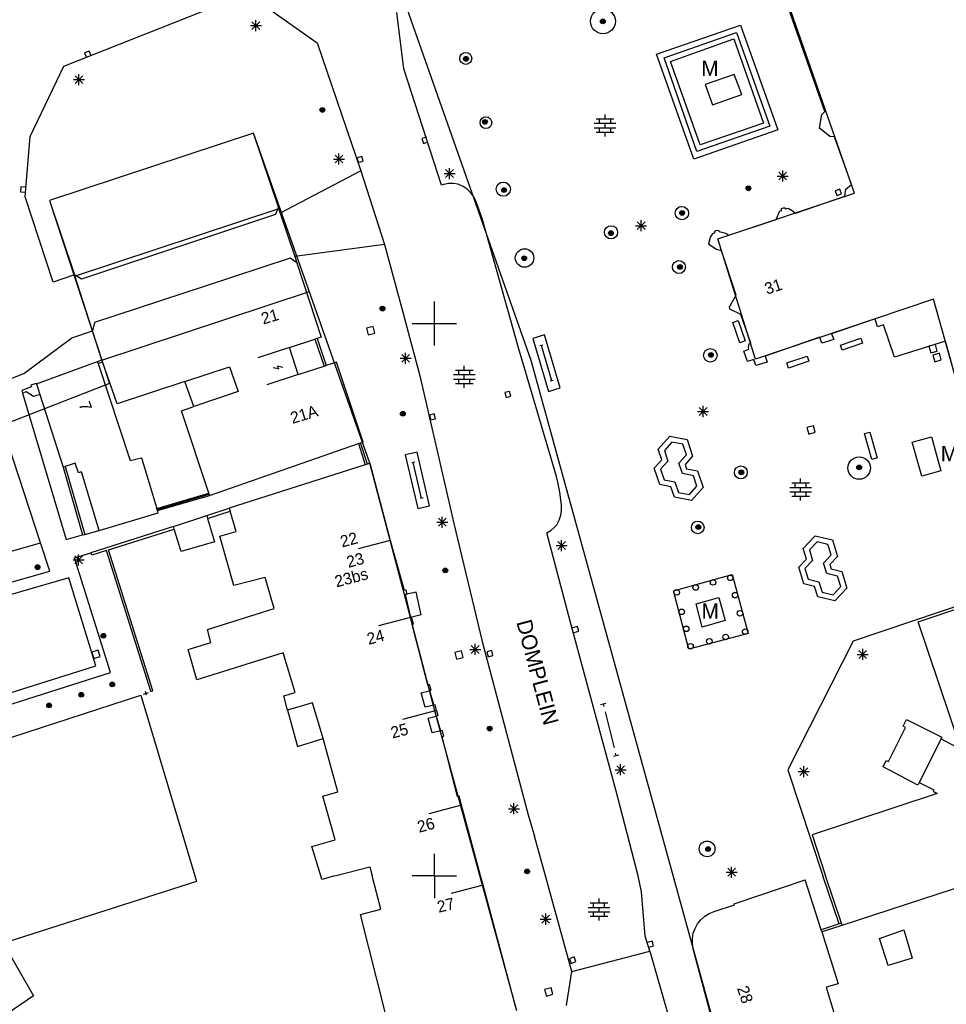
# Model space of a CAD drawing. Header units: millimetres. Extents: x 135944 to 142000, y 454200 to 456692.
# Tile 32 of 185: x 136762 to 136846, y 455788 to 455878. Entities that reach past the tile are written whole.
import ezdxf
from ezdxf.enums import TextEntityAlignment as Align

# ---------------------------------------------------------------- set-up
doc = ezdxf.new("R2010")
doc.units = ezdxf.units.MM
doc.layers.add('TotaalGBKN2013_Bistad', color=251, linetype='Continuous')
doc.layers.add('TotaalGBKN2013X$0$Contouren', color=251, linetype='Continuous')
doc.styles.add('TotaalGBKN2013X$0$GBKN binnenstad 2009$0$Standard', font='txt')

msp = doc.modelspace()

# ---------------------------------------------------------------- linework, layer by layer
at = {"layer": 'TotaalGBKN2013_Bistad'}
for p, q in [((136766.458, 455873.281), (136780.281, 455878.745)), ((136784.894, 455878.568), (136789.384, 455875.4)), ((136797.225, 455873.058), (136796.584, 455878.167)), ((136835.354, 455869.181), (136832.06, 455878.536)), ((136783.485, 455876.615), (136784.193, 455877.323)), ((136784.193, 455876.615), (136783.485, 455877.323)), ((136783.839, 455876.469), (136783.839, 455877.469)), ((136783.339, 455876.969), (136784.339, 455876.969)), ((136820.112, 455874.38), (136827.714, 455877)), ((136820.784, 455874.051), (136827.351, 455876.335)), ((136827.351, 455876.335), (136830.363, 455867.856)), ((136827.714, 455877), (136831.1, 455867.541)), ((136789.384, 455875.4), (136793.352, 455863.82)), ((136821.371, 455873.729), (136827.094, 455875.771)), ((136827.094, 455875.771), (136829.794, 455868.146)), ((136768.753, 455874.653), (136768.334, 455874.489)), ((136768.334, 455874.489), (136768.499, 455874.07)), ((136768.918, 455874.235), (136768.753, 455874.653)), ((136823.47, 455864.884), (136820.112, 455874.38)), ((136823.744, 455865.567), (136820.784, 455874.051)), ((136824.051, 455866.175), (136821.371, 455873.729)), ((136763.392, 455866.939), (136766.458, 455873.281)), ((136800.649, 455862.529), (136797.225, 455873.058)), ((136767.326, 455872.075), (136768.326, 455872.075)), ((136767.472, 455871.721), (136768.18, 455872.429)), ((136768.18, 455871.721), (136767.472, 455872.429)), ((136767.826, 455871.575), (136767.826, 455872.575)), ((136827.146, 455872.532), (136824.521, 455871.623)), ((136827.816, 455870.717), (136827.146, 455872.532)), ((136824.521, 455871.623), (136825.161, 455869.789)), ((136825.161, 455869.789), (136827.816, 455870.717)), ((136835.079, 455868.918), (136835.354, 455869.181)), ((136814.654, 455868.524), (136816.254, 455868.524)), ((136814.954, 455868.124), (136814.954, 455868.524)), ((136815.454, 455868.524), (136815.454, 455868.924)), ((136815.954, 455868.124), (136815.954, 455868.524)), ((136829.794, 455868.146), (136824.051, 455866.175)), ((136834.845, 455867.684), (136835.079, 455868.918)), ((136814.474, 455868.124), (136816.434, 455868.124)), ((136814.474, 455867.724), (136816.434, 455867.724)), ((136814.654, 455867.324), (136816.254, 455867.324)), ((136814.954, 455867.324), (136814.954, 455867.724)), ((136815.454, 455867.724), (136815.454, 455868.124)), ((136815.454, 455866.924), (136815.454, 455867.324)), ((136815.954, 455867.324), (136815.954, 455867.724)), ((136831.1, 455867.541), (136823.47, 455864.884)), ((136830.363, 455867.856), (136823.744, 455865.567)), ((136835.781, 455866.933), (136834.845, 455867.684)), ((136762.952, 455861.457), (136763.392, 455866.939)), ((136783.622, 455867.241), (136765.161, 455861.138)), ((136785.88, 455860.526), (136783.622, 455867.241)), ((136799.294, 455866.875), (136798.864, 455866.739)), ((136798.864, 455866.739), (136799, 455866.31)), ((136799, 455866.31), (136799.429, 455866.446)), ((136836.205, 455866.914), (136835.781, 455866.933)), ((136837.751, 455862.58), (136836.205, 455866.914)), ((136790.86, 455864.886), (136791.86, 455864.886)), ((136791.006, 455864.532), (136791.714, 455865.24)), ((136791.714, 455864.532), (136791.006, 455865.24)), ((136791.36, 455864.386), (136791.36, 455865.386)), ((136793.419, 455865.131), (136792.991, 455864.991)), ((136792.991, 455864.991), (136793.131, 455864.563)), ((136793.131, 455864.563), (136793.559, 455864.703)), ((136793.559, 455864.703), (136793.419, 455865.131)), ((136793.352, 455863.82), (136786.051, 455860.004)), ((136793.352, 455863.82), (136795.479, 455857.152)), ((136801.017, 455863.224), (136801.725, 455863.932)), ((136801.725, 455863.224), (136801.017, 455863.932)), ((136801.371, 455863.078), (136801.371, 455864.078)), ((136831.172, 455862.994), (136831.88, 455863.702)), ((136831.88, 455862.994), (136831.172, 455863.702)), ((136831.526, 455862.848), (136831.526, 455863.848)), ((136800.871, 455863.578), (136801.871, 455863.578)), ((136831.026, 455863.348), (136832.026, 455863.348)), ((136762.575, 455862.372), (136762.544, 455861.923)), ((136762.544, 455861.923), (136762.993, 455861.893)), ((136763.024, 455862.342), (136762.575, 455862.372)), ((136800.837, 455862.593), (136800.649, 455862.529)), ((136801.269, 455862.677), (136800.837, 455862.593)), ((136801.709, 455862.683), (136801.269, 455862.677)), ((136802.143, 455862.609), (136801.709, 455862.683)), ((136802.173, 455862.599), (136802.143, 455862.609)), ((136802.588, 455862.414), (136802.173, 455862.599)), ((136802.964, 455862.159), (136802.588, 455862.414)), ((136803.29, 455861.842), (136802.964, 455862.159)), ((136836.69, 455862.166), (136836.265, 455862.017)), ((136836.265, 455862.017), (136836.414, 455861.592)), ((136836.839, 455861.741), (136836.69, 455862.166)), ((136837.158, 455861.519), (136837.236, 455862.164)), ((136837.236, 455862.164), (136837.751, 455862.58)), ((136765.492, 455853.755), (136762.952, 455861.457)), ((136765.161, 455861.138), (136767.419, 455854.401)), ((136803.555, 455861.473), (136803.29, 455861.842)), ((136803.752, 455861.063), (136803.555, 455861.473)), ((136803.908, 455860.675), (136803.752, 455861.063)), ((136832.691, 455859.997), (136837.158, 455861.519)), ((136836.414, 455861.592), (136836.839, 455861.741)), ((136785.88, 455860.526), (136785.624, 455859.871)), ((136786.051, 455860.004), (136785.88, 455860.526)), ((136804.318, 455859.514), (136803.908, 455860.675)), ((136830.946, 455859.414), (136831.258, 455860.192)), ((136831.258, 455860.192), (136831.433, 455860.238)), ((136831.396, 455860.344), (136831.432, 455860.423)), ((136831.433, 455860.238), (136831.396, 455860.344)), ((136831.432, 455860.423), (136831.598, 455860.484)), ((136831.598, 455860.484), (136831.713, 455860.467)), ((136831.713, 455860.467), (136831.766, 455860.381)), ((136831.766, 455860.381), (136832.032, 455860.445)), ((136832.032, 455860.445), (136832.382, 455860.243)), ((136832.382, 455860.243), (136832.691, 455859.997)), ((136785.624, 455859.871), (136768.062, 455854.015)), ((136786.051, 455860.004), (136787.35, 455856.057)), ((136804.652, 455858.329), (136804.318, 455859.514)), ((136818.71, 455858.352), (136818.71, 455859.352)), ((136826.637, 455857.991), (136830.946, 455859.414)), ((136818.21, 455858.852), (136819.21, 455858.852)), ((136818.356, 455858.498), (136819.064, 455859.206)), ((136819.064, 455858.498), (136818.356, 455859.206)), ((136825.368, 455858.205), (136825.381, 455858.356)), ((136825.381, 455858.356), (136825.467, 455858.418)), ((136825.467, 455858.418), (136825.623, 455858.451)), ((136825.623, 455858.451), (136825.746, 455858.41)), ((136825.746, 455858.41), (136825.775, 455858.335)), ((136807.61, 455847.801), (136804.652, 455858.329)), ((136824.854, 455857.254), (136824.996, 455857.828)), ((136824.996, 455857.828), (136825.237, 455858.191)), ((136825.237, 455858.191), (136825.368, 455858.205)), ((136825.775, 455858.335), (136826.366, 455858.183)), ((136826.366, 455858.183), (136826.637, 455857.991)), ((136795.479, 455857.152), (136787.35, 455856.057)), ((136795.479, 455857.152), (136797.152, 455851.03)), ((136824.916, 455857.108), (136824.854, 455857.254)), ((136825.546, 455856.705), (136824.916, 455857.108)), ((136825.973, 455856.591), (136825.546, 455856.705)), ((136827.315, 455852.57), (136825.973, 455856.591)), ((136786.943, 455855.914), (136779.261, 455853.372)), ((136787.538, 455855.486), (136786.943, 455855.914)), ((136787.35, 455856.057), (136787.538, 455855.486)), ((136787.538, 455855.486), (136789.739, 455848.756)), ((136767.419, 455854.401), (136765.492, 455853.755)), ((136768.062, 455854.015), (136767.419, 455854.401)), ((136769.035, 455849.354), (136767.419, 455854.401)), ((136779.261, 455853.372), (136769.238, 455850.094)), ((136826.699, 455851.514), (136827.315, 455852.57)), ((136800, 455850), (136800, 455852)), ((136826.749, 455851.303), (136826.699, 455851.514)), ((136827.738, 455850.833), (136826.749, 455851.303)), ((136797.152, 455851.03), (136798.685, 455845.279)), ((136828.649, 455848.212), (136827.738, 455850.833)), ((136839.883, 455850.432), (136835.951, 455849.077)), ((136840.117, 455849.693), (136839.883, 455850.432)), ((136769.238, 455850.094), (136769.035, 455849.354)), ((136794.447, 455849.724), (136793.845, 455849.572)), ((136793.845, 455849.572), (136793.997, 455848.97)), ((136794.599, 455849.122), (136794.447, 455849.724)), ((136798, 455850), (136800, 455850)), ((136800, 455850), (136802, 455850)), ((136800, 455848), (136800, 455850)), ((136827.018, 455850.107), (136827.49, 455850.271)), ((136827.658, 455848.266), (136827.018, 455850.107)), ((136827.49, 455850.271), (136828.13, 455848.43)), ((136840.64, 455849.877), (136840.117, 455849.693)), ((136841.636, 455846.972), (136840.64, 455849.877)), ((136762.838, 455845.474), (136767.187, 455848.704)), ((136767.187, 455848.704), (136769.035, 455849.354)), ((136769.897, 455846.72), (136769.035, 455849.354)), ((136786.87, 455847.842), (136789.189, 455848.581)), ((136789.38, 455848.642), (136789.189, 455848.581)), ((136789.189, 455848.581), (136790.017, 455846.129)), ((136789.739, 455848.756), (136789.38, 455848.642)), ((136789.38, 455848.642), (136790.208, 455846.19)), ((136793.997, 455848.97), (136794.599, 455849.122)), ((136809.971, 455848.972), (136808.917, 455848.661)), ((136808.917, 455848.661), (136810.331, 455843.865)), ((136811.385, 455844.176), (136809.971, 455848.972)), ((136834.891, 455848.755), (136829.937, 455847.061)), ((136835.074, 455848.226), (136834.891, 455848.755)), ((136836.144, 455848.559), (136835.074, 455848.226)), ((136835.951, 455849.077), (136836.144, 455848.559)), ((136836.75, 455848.052), (136838.593, 455848.688)), ((136838.593, 455848.688), (136838.756, 455848.215)), ((136786.87, 455847.842), (136784.021, 455846.904)), ((136787.68, 455845.382), (136786.87, 455847.842)), ((136811.036, 455836.16), (136807.61, 455847.801)), ((136809.811, 455848.056), (136809.548, 455847.978)), ((136810.622, 455844.82), (136809.68, 455848.017)), ((136828.13, 455848.43), (136827.658, 455848.266)), ((136828.01, 455847.504), (136828.448, 455847.672)), ((136828.427, 455847.842), (136828.493, 455848.155)), ((136828.448, 455847.672), (136828.427, 455847.842)), ((136828.493, 455848.155), (136828.649, 455848.212)), ((136836.913, 455847.579), (136836.75, 455848.052)), ((136838.756, 455848.215), (136836.913, 455847.579)), ((136846.248, 455848.41), (136841.636, 455846.972)), ((136845.352, 455848.106), (136844.755, 455847.939)), ((136844.755, 455847.939), (136844.922, 455847.342)), ((136845.519, 455847.509), (136845.352, 455848.106)), ((136846.853, 455846.244), (136846.248, 455848.41)), ((136796.897, 455846.858), (136797.897, 455846.858)), ((136797.043, 455846.504), (136797.751, 455847.212)), ((136797.751, 455846.504), (136797.043, 455847.212)), ((136797.397, 455846.358), (136797.397, 455847.358)), ((136828.327, 455846.579), (136828.01, 455847.504)), ((136828.913, 455846.758), (136828.327, 455846.579)), ((136829.106, 455846.215), (136828.913, 455846.758)), ((136829.937, 455847.061), (136830.13, 455846.508)), ((136831.897, 455846.432), (136833.742, 455847.063)), ((136833.742, 455847.063), (136833.904, 455846.59)), ((136844.922, 455847.342), (136845.519, 455847.509)), ((136845.714, 455847.31), (136845.117, 455847.143)), ((136845.117, 455847.143), (136845.284, 455846.546)), ((136845.881, 455846.713), (136845.714, 455847.31)), ((136763.982, 455844.538), (136769.508, 455846.576)), ((136769.508, 455846.576), (136769.897, 455846.72)), ((136769.57, 455846.386), (136769.508, 455846.576)), ((136769.57, 455846.386), (136769.962, 455846.531)), ((136769.57, 455846.386), (136772.449, 455837.606)), ((136769.962, 455846.531), (136769.897, 455846.72)), ((136771.273, 455842.733), (136769.962, 455846.531)), ((136777.407, 455844.745), (136781.462, 455846.074)), ((136781.462, 455846.074), (136782.236, 455843.848)), ((136785.878, 455845.902), (136785.391, 455846.005)), ((136786.287, 455846.037), (136785.8, 455846.14)), ((136785.8, 455846.14), (136785.878, 455845.902)), ((136787.68, 455845.382), (136790.017, 455846.129)), ((136790.017, 455846.129), (136790.208, 455846.19)), ((136791.149, 455846.491), (136790.208, 455846.19)), ((136793.537, 455839.274), (136791.149, 455846.491)), ((136802.702, 455845.775), (136802.702, 455846.175)), ((136830.13, 455846.508), (136829.106, 455846.215)), ((136832.059, 455845.959), (136831.897, 455846.432)), ((136833.904, 455846.59), (136832.059, 455845.959)), ((136845.284, 455846.546), (136845.881, 455846.713)), ((136749.917, 455840.505), (136762.838, 455845.474)), ((136787.68, 455845.382), (136784.831, 455844.444)), ((136798.685, 455845.279), (136800.319, 455838.199)), ((136801.722, 455845.375), (136803.682, 455845.375)), ((136801.722, 455844.975), (136803.682, 455844.975)), ((136801.902, 455845.775), (136803.502, 455845.775)), ((136802.202, 455845.375), (136802.202, 455845.775)), ((136802.202, 455844.575), (136802.202, 455844.975)), ((136802.702, 455844.975), (136802.702, 455845.375)), ((136803.202, 455845.375), (136803.202, 455845.775)), ((136803.202, 455844.575), (136803.202, 455844.975)), ((136763.515, 455844.272), (136762.638, 455843.943)), ((136763.941, 455844.588), (136763.471, 455844.411)), ((136763.471, 455844.411), (136763.515, 455844.272)), ((136763.982, 455844.538), (136763.941, 455844.588)), ((136763.982, 455844.538), (136764.289, 455843.576)), ((136777.407, 455844.745), (136771.273, 455842.733)), ((136778.221, 455842.48), (136777.407, 455844.745)), ((136801.902, 455844.575), (136803.502, 455844.575)), ((136802.702, 455844.175), (136802.702, 455844.575)), ((136810.331, 455843.865), (136811.385, 455844.176)), ((136810.754, 455844.859), (136810.491, 455844.781)), ((136762.638, 455843.943), (136762.714, 455843.689)), ((136763.03, 455843.806), (136762.714, 455843.689)), ((136762.714, 455843.689), (136766.667, 455830.445)), ((136763.7, 455843.388), (136763.03, 455843.806)), ((136764.289, 455843.576), (136763.7, 455843.388)), ((136764.289, 455843.576), (136766.386, 455837.008)), ((136782.236, 455843.848), (136778.221, 455842.48)), ((136806.805, 455843.865), (136806.371, 455843.747)), ((136806.371, 455843.747), (136806.489, 455843.313)), ((136806.489, 455843.313), (136806.923, 455843.431)), ((136806.923, 455843.431), (136806.805, 455843.865)), ((136764.354, 455830.146), (136760.125, 455843.025)), ((136777.114, 455842.102), (136778.221, 455842.48)), ((136823.967, 455841.685), (136824.675, 455842.393)), ((136824.675, 455841.685), (136823.967, 455842.393)), ((136824.321, 455841.539), (136824.321, 455842.539)), ((136779.574, 455834.645), (136777.114, 455842.102)), ((136799.99, 455841.817), (136799.554, 455841.707)), ((136799.554, 455841.707), (136799.664, 455841.271)), ((136800.1, 455841.381), (136799.99, 455841.817)), ((136823.821, 455842.039), (136824.821, 455842.039)), ((136799.664, 455841.271), (136800.1, 455841.381)), ((136834.311, 455840.754), (136833.714, 455840.587)), ((136833.714, 455840.587), (136833.881, 455839.99)), ((136834.478, 455840.157), (136834.311, 455840.754)), ((136820.251, 455838.622), (136821.308, 455839.804)), ((136821.308, 455839.804), (136822.866, 455839.505)), ((136833.881, 455839.99), (136834.478, 455840.157)), ((136838.932, 455840.034), (136839.414, 455840.169)), ((136839.583, 455837.704), (136838.932, 455840.034)), ((136839.414, 455840.169), (136840.065, 455837.839)), ((136843.248, 455839.266), (136844.981, 455839.751)), ((136844.981, 455839.751), (136845.842, 455836.669)), ((136779.64, 455834.445), (136793.122, 455839.13)), ((136793.122, 455839.13), (136793.32, 455839.199)), ((136793.122, 455839.13), (136793.743, 455837.219)), ((136793.32, 455839.199), (136793.537, 455839.274)), ((136793.943, 455837.283), (136793.32, 455839.199)), ((136821.491, 455839.26), (136820.818, 455838.506)), ((136822.486, 455839.069), (136821.491, 455839.26)), ((136822.806, 455838.121), (136822.486, 455839.069)), ((136822.866, 455839.505), (136823.373, 455838.005)), ((136844.109, 455836.184), (136843.248, 455839.266)), ((136798.425, 455838.367), (136797.354, 455838.116)), ((136797.354, 455838.116), (136798.493, 455833.248)), ((136799.564, 455833.499), (136798.425, 455838.367)), ((136800.319, 455838.199), (136801.749, 455831.902)), ((136820.571, 455837.673), (136820.251, 455838.622)), ((136820.818, 455838.506), (136821.138, 455837.559)), ((136822.131, 455837.365), (136822.806, 455838.121)), ((136823.373, 455838.005), (136822.698, 455837.249)), ((136766.386, 455837.008), (136766.577, 455837.065)), ((136766.386, 455837.008), (136768.155, 455830.864)), ((136767.475, 455837.366), (136766.577, 455837.065)), ((136766.577, 455837.065), (136768.347, 455830.919)), ((136767.767, 455836.481), (136767.475, 455837.366)), ((136772.449, 455837.606), (136773.496, 455837.84)), ((136773.496, 455837.84), (136774.875, 455833.274)), ((136793.743, 455837.219), (136781.424, 455833.281)), ((136793.943, 455837.283), (136793.743, 455837.219)), ((136794.162, 455837.353), (136793.943, 455837.283)), ((136794.162, 455837.353), (136796, 455830.369)), ((136798.213, 455837.462), (136797.946, 455837.399)), ((136798.839, 455834.185), (136798.079, 455837.43)), ((136819.906, 455836.92), (136820.571, 455837.673)), ((136821.138, 455837.559), (136820.473, 455836.806)), ((136822.451, 455836.418), (136822.131, 455837.365)), ((136822.698, 455837.249), (136822.831, 455836.854)), ((136840.065, 455837.839), (136839.583, 455837.704)), ((136768.053, 455836.57), (136767.767, 455836.481)), ((136769.642, 455831.284), (136768.053, 455836.57)), ((136811.177, 455835.647), (136811.036, 455836.16)), ((136820.412, 455835.425), (136819.906, 455836.92)), ((136820.473, 455836.806), (136820.793, 455835.859)), ((136823.445, 455836.226), (136822.451, 455836.418)), ((136822.831, 455836.854), (136823.825, 455836.661)), ((136823.765, 455835.278), (136823.445, 455836.226)), ((136823.825, 455836.661), (136824.332, 455835.162)), ((136845.842, 455836.669), (136844.109, 455836.184)), ((136811.363, 455834.735), (136811.177, 455835.647)), ((136821.395, 455835.229), (136820.412, 455835.425)), ((136820.793, 455835.859), (136821.777, 455835.663)), ((136821.717, 455834.281), (136821.395, 455835.229)), ((136821.777, 455835.663), (136822.097, 455834.716)), ((136823.09, 455834.523), (136823.765, 455835.278)), ((136832.343, 455835.57), (136833.943, 455835.57)), ((136832.643, 455835.17), (136832.643, 455835.57)), ((136833.143, 455835.57), (136833.143, 455835.97)), ((136833.643, 455835.17), (136833.643, 455835.57)), ((136774.875, 455833.274), (136779.574, 455834.645)), ((136774.908, 455833.174), (136779.611, 455834.546)), ((136774.936, 455833.073), (136779.64, 455834.445)), ((136779.574, 455834.645), (136779.64, 455834.445)), ((136811.47, 455833.81), (136811.363, 455834.735)), ((136823.274, 455833.978), (136821.717, 455834.281)), ((136822.097, 455834.716), (136823.09, 455834.523)), ((136824.332, 455835.162), (136823.274, 455833.978)), ((136832.163, 455835.17), (136834.123, 455835.17)), ((136832.163, 455834.77), (136834.123, 455834.77)), ((136832.343, 455834.37), (136833.943, 455834.37)), ((136832.643, 455834.37), (136832.643, 455834.77)), ((136833.143, 455834.77), (136833.143, 455835.17)), ((136833.143, 455833.97), (136833.143, 455834.37)), ((136833.643, 455834.37), (136833.643, 455834.77)), ((136798.493, 455833.248), (136799.564, 455833.499)), ((136798.973, 455834.216), (136798.705, 455834.154)), ((136811.504, 455833.58), (136811.47, 455833.81)), ((136811.512, 455833.111), (136811.504, 455833.58)), ((136769.642, 455831.284), (136775, 455832.862)), ((136774.936, 455833.073), (136774.875, 455833.274)), ((136775, 455832.862), (136774.936, 455833.073)), ((136776.371, 455831.621), (136779.386, 455832.62)), ((136779.386, 455832.62), (136781.424, 455833.281)), ((136779.386, 455832.62), (136779.462, 455832.366)), ((136779.462, 455832.366), (136781.499, 455833.027)), ((136781.424, 455833.281), (136781.499, 455833.027)), ((136782.04, 455831.182), (136781.499, 455833.027)), ((136800.709, 455831.521), (136800.709, 455832.521)), ((136811.291, 455832.204), (136811.44, 455832.648)), ((136811.44, 455832.648), (136811.512, 455833.111)), ((136776.371, 455831.621), (136768.898, 455829.26)), ((136776.443, 455831.386), (136776.371, 455831.621)), ((136779.462, 455832.366), (136780.097, 455830.235)), ((136800.209, 455832.021), (136801.209, 455832.021)), ((136800.355, 455831.667), (136801.063, 455832.375)), ((136801.063, 455831.667), (136800.355, 455832.375)), ((136801.749, 455831.902), (136804.333, 455821.221)), ((136810.85, 455831.533), (136811.068, 455831.792)), ((136811.068, 455831.792), (136811.291, 455832.204)), ((136766.667, 455830.445), (136768.155, 455830.864)), ((136768.155, 455830.864), (136768.347, 455830.919)), ((136768.347, 455830.919), (136769.642, 455831.284)), ((136770.506, 455829.51), (136776.443, 455831.386)), ((136777.063, 455829.363), (136776.443, 455831.386)), ((136780.586, 455830.75), (136782.04, 455831.182)), ((136781.836, 455826.298), (136780.586, 455830.75)), ((136810.169, 455831.067), (136810.532, 455831.267)), ((136812.294, 455823.064), (136810.169, 455831.067)), ((136810.532, 455831.267), (136810.85, 455831.533)), ((136833.377, 455829.64), (136834.471, 455830.788)), ((136834.471, 455830.788), (136836.019, 455830.439)), ((136759.747, 455828.844), (136764.354, 455830.146)), ((136765.199, 455827.595), (136764.354, 455830.146)), ((136780.097, 455830.235), (136777.063, 455829.363)), ((136796, 455830.369), (136793.101, 455829.598)), ((136796, 455830.369), (136797.264, 455825.865)), ((136811.013, 455829.906), (136812.013, 455829.906)), ((136811.159, 455829.552), (136811.867, 455830.26)), ((136811.867, 455829.552), (136811.159, 455830.26)), ((136811.513, 455829.406), (136811.513, 455830.406)), ((136834.637, 455830.238), (136833.94, 455829.506)), ((136835.625, 455830.015), (136834.637, 455830.238)), ((136835.915, 455829.058), (136835.625, 455830.015)), ((136836.019, 455830.439), (136836.478, 455828.924)), ((136767.411, 455828.804), (136768.898, 455829.26)), ((136767.436, 455828.255), (136768.144, 455828.963)), ((136768.144, 455828.255), (136767.436, 455828.963)), ((136767.79, 455828.109), (136767.79, 455829.109)), ((136768.979, 455829.028), (136768.898, 455829.26)), ((136770.315, 455829.45), (136768.979, 455829.028)), ((136774.321, 455816.713), (136770.315, 455829.45)), ((136774.512, 455816.772), (136770.506, 455829.51)), ((136833.667, 455828.681), (136833.377, 455829.64)), ((136833.94, 455829.506), (136834.23, 455828.549)), ((136835.216, 455828.324), (136835.915, 455829.058)), ((136767.29, 455828.609), (136768.29, 455828.609)), ((136770.684, 455818.404), (136767.411, 455828.804)), ((136832.978, 455827.95), (136833.667, 455828.681)), ((136834.23, 455828.549), (136833.541, 455827.818)), ((136835.506, 455827.367), (136835.216, 455828.324)), ((136836.478, 455828.924), (136835.779, 455828.19)), ((136835.779, 455828.19), (136835.9, 455827.79)), ((136760.495, 455826.25), (136765.199, 455827.595)), ((136821.644, 455825.809), (136826.937, 455827.274)), ((136826.937, 455827.274), (136828.407, 455821.954)), ((136833.436, 455826.439), (136832.978, 455827.95)), ((136833.541, 455827.818), (136833.831, 455826.861)), ((136836.493, 455827.143), (136835.506, 455827.367)), ((136835.9, 455827.79), (136836.887, 455827.566)), ((136836.887, 455827.566), (136837.346, 455826.052)), ((136766.922, 455826.991), (136754.885, 455823.505)), ((136769.356, 455819.009), (136766.922, 455826.991)), ((136784.68, 455827.023), (136781.836, 455826.298)), ((136785.486, 455824.205), (136784.68, 455827.023)), ((136834.413, 455826.212), (136833.436, 455826.439)), ((136833.831, 455826.861), (136834.808, 455826.634)), ((136834.808, 455826.634), (136835.098, 455825.677)), ((136836.783, 455826.186), (136836.493, 455827.143)), ((136797.264, 455825.865), (136797.414, 455825.911)), ((136798.34, 455825.688), (136797.365, 455825.468)), ((136797.515, 455825.49), (136797.365, 455825.468)), ((136797.365, 455825.468), (136797.831, 455823.402)), ((136797.414, 455825.911), (136797.515, 455825.49)), ((136798.806, 455823.622), (136798.34, 455825.688)), ((136823.039, 455820.52), (136821.644, 455825.809)), ((136834.704, 455825.254), (136834.413, 455826.212)), ((136835.098, 455825.677), (136836.084, 455825.452)), ((136836.084, 455825.452), (136836.783, 455826.186)), ((136837.346, 455826.052), (136836.251, 455824.902)), ((136851.916, 455825.985), (136837.892, 455821.262)), ((136843.775, 455823.011), (136851.981, 455825.768)), ((136823.68, 455824.634), (136825.75, 455825.199)), ((136824.25, 455822.535), (136823.68, 455824.634)), ((136825.75, 455825.199), (136826.314, 455823.121)), ((136836.251, 455824.902), (136834.704, 455825.254)), ((136779.456, 455822.303), (136785.486, 455824.205)), ((136798.806, 455823.622), (136797.831, 455823.402)), ((136797.831, 455823.402), (136794.932, 455822.631)), ((136797.937, 455823.435), (136797.831, 455823.402)), ((136798.118, 455822.787), (136797.937, 455823.435)), ((136797.992, 455822.75), (136798.118, 455822.787)), ((136799.414, 455817.294), (136797.992, 455822.75)), ((136816.447, 455807.67), (136812.294, 455823.064)), ((136826.314, 455823.121), (136824.25, 455822.535)), ((136847.617, 455811.62), (136843.775, 455823.011)), ((136779.767, 455821.12), (136779.456, 455822.303)), ((136812.947, 455822.582), (136812.513, 455822.46)), ((136812.635, 455822.027), (136813.068, 455822.148)), ((136813.068, 455822.148), (136812.947, 455822.582)), ((136828.407, 455821.954), (136823.039, 455820.52)), ((136777.717, 455820.484), (136779.767, 455821.12)), ((136803.691, 455820.003), (136803.691, 455821.003)), ((136804.333, 455821.221), (136808.492, 455805.521)), ((136837.892, 455821.262), (136831.991, 455809.601)), ((136769.577, 455820.453), (136768.984, 455820.272)), ((136768.984, 455820.272), (136769.165, 455819.679)), ((136769.758, 455819.86), (136769.577, 455820.453)), ((136778.504, 455817.743), (136777.717, 455820.484)), ((136786.318, 455820.192), (136778.504, 455817.743)), ((136787.397, 455816.617), (136786.318, 455820.192)), ((136802.453, 455820.378), (136801.851, 455820.226)), ((136801.851, 455820.226), (136802.003, 455819.624)), ((136802.605, 455819.776), (136802.453, 455820.378)), ((136803.191, 455820.503), (136804.191, 455820.503)), ((136803.337, 455820.149), (136804.045, 455820.857)), ((136804.045, 455820.149), (136803.337, 455820.857)), ((136805.189, 455820.395), (136804.753, 455820.285)), ((136804.753, 455820.285), (136804.863, 455819.849)), ((136805.299, 455819.959), (136805.189, 455820.395)), ((136838.267, 455820.051), (136839.267, 455820.051)), ((136838.413, 455819.697), (136839.121, 455820.405)), ((136839.121, 455819.697), (136838.413, 455820.405)), ((136838.767, 455819.551), (136838.767, 455820.551)), ((136769.165, 455819.679), (136769.758, 455819.86)), ((136802.003, 455819.624), (136802.605, 455819.776)), ((136804.863, 455819.849), (136805.299, 455819.959)), ((136759.736, 455814.932), (136770.684, 455818.404)), ((136760.134, 455816.134), (136769.356, 455819.009)), ((136773.668, 455816.461), (136774.116, 455816.607)), ((136773.944, 455816.375), (136773.84, 455816.693)), ((136774.321, 455816.713), (136774.512, 455816.772)), ((136774.333, 455816.679), (136774.321, 455816.713)), ((136786.362, 455816.293), (136787.397, 455816.617)), ((136798.8, 455816.576), (136799.552, 455816.747)), ((136799.177, 455815.29), (136798.8, 455816.576)), ((136799.559, 455817.301), (136799.414, 455817.294)), ((136799.552, 455816.747), (136799.714, 455816.824)), ((136799.552, 455816.747), (136799.933, 455815.463)), ((136799.714, 455816.824), (136799.559, 455817.301)), ((136755.087, 455810.393), (136773.426, 455816.369)), ((136773.426, 455816.369), (136778.306, 455800)), ((136786.709, 455815.02), (136786.362, 455816.293)), ((136788.96, 455815.658), (136786.709, 455815.02)), ((136789.937, 455812.451), (136788.96, 455815.658)), ((136815.028, 455815.534), (136815.514, 455815.654)), ((136815.271, 455815.594), (136815.331, 455815.351)), ((136786.709, 455815.02), (136787.608, 455811.719)), ((136800.197, 455814.973), (136797.1, 455814.149)), ((136799.933, 455815.463), (136799.177, 455815.29)), ((136800.059, 455815.479), (136799.933, 455815.463)), ((136800.197, 455814.973), (136800.059, 455815.479)), ((136800.197, 455814.973), (136800.319, 455814.525)), ((136815.452, 455814.866), (136816.266, 455811.6)), ((136799.421, 455814.28), (136800.172, 455814.453)), ((136799.796, 455812.958), (136799.421, 455814.28)), ((136800.319, 455814.525), (136800.172, 455814.453)), ((136800.172, 455814.453), (136800.548, 455813.128)), ((136842.437, 455813.545), (136842.74, 455814.157)), ((136842.74, 455814.157), (136845.941, 455812.574)), ((136800.548, 455813.128), (136799.796, 455812.958)), ((136800.714, 455813.159), (136800.548, 455813.128)), ((136800.858, 455812.672), (136800.714, 455813.159)), ((136841.094, 455810.372), (136842.641, 455813.443)), ((136842.641, 455813.443), (136842.437, 455813.545)), ((136787.608, 455811.719), (136789.937, 455812.451)), ((136791.247, 455807.624), (136789.937, 455812.451)), ((136800.687, 455812.606), (136800.858, 455812.672)), ((136802.094, 455807.186), (136800.687, 455812.606)), ((136845.87, 455812.404), (136843.877, 455808.467)), ((136845.87, 455812.404), (136845.941, 455812.574)), ((136845.87, 455812.404), (136847.181, 455811.73)), ((136816.449, 455810.872), (136816.389, 455811.115)), ((136816.692, 455810.932), (136816.206, 455810.812)), ((136840.609, 455809.883), (136840.886, 455810.466)), ((136840.886, 455810.466), (136841.094, 455810.372)), ((136816.352, 455809.611), (136817.352, 455809.611)), ((136816.498, 455809.257), (136817.206, 455809.965)), ((136817.206, 455809.257), (136816.498, 455809.965)), ((136816.852, 455809.111), (136816.852, 455810.111)), ((136831.991, 455809.601), (136835.169, 455800)), ((136832.936, 455809.446), (136833.936, 455809.446)), ((136833.082, 455809.092), (136833.79, 455809.8)), ((136833.79, 455809.092), (136833.082, 455809.8)), ((136833.436, 455808.946), (136833.436, 455809.946)), ((136843.763, 455808.233), (136840.609, 455809.883)), ((136843.877, 455808.467), (136843.763, 455808.233)), ((136843.877, 455808.467), (136845.195, 455807.807)), ((136789.905, 455807.229), (136791.247, 455807.624)), ((136818.455, 455800), (136816.447, 455807.67)), ((136845.195, 455807.807), (136845.132, 455807.674)), ((136845.132, 455807.674), (136845.509, 455807.477)), ((136791.004, 455803.267), (136789.905, 455807.229)), ((136802.25, 455807.223), (136802.094, 455807.186)), ((136802.462, 455806.412), (136802.25, 455807.223)), ((136845.509, 455807.477), (136834.203, 455803.722)), ((136802.456, 455806.41), (136799.481, 455805.619)), ((136803.077, 455804.056), (136802.462, 455806.412)), ((136806.699, 455806.081), (136807.699, 455806.081)), ((136806.845, 455805.727), (136807.553, 455806.435)), ((136807.553, 455805.727), (136806.845, 455806.435)), ((136807.199, 455805.581), (136807.199, 455806.581)), ((136808.492, 455805.521), (136809.061, 455803.611)), ((136804.174, 455800), (136803.077, 455804.056)), ((136788.914, 455802.682), (136791.004, 455803.267)), ((136810.054, 455800), (136809.061, 455803.611)), ((136834.203, 455803.722), (136835.411, 455800)), ((136789.729, 455800), (136788.914, 455802.682)), ((136800, 455800), (136800, 455802)), ((136790.977, 455800), (136794.148, 455800.84)), ((136794.148, 455800.84), (136794.365, 455800)), ((136826.547, 455799.988), (136827.255, 455800.696)), ((136827.255, 455799.988), (136826.547, 455800.696)), ((136826.901, 455799.842), (136826.901, 455800.842)), ((136778.306, 455800), (136778.458, 455799.512)), ((136789.822, 455799.694), (136789.729, 455800)), ((136790.977, 455800), (136789.822, 455799.694)), ((136795.155, 455796.994), (136794.365, 455800)), ((136800, 455800), (136798, 455800)), ((136800, 455800), (136798, 455800)), ((136800, 455800), (136802, 455800)), ((136800, 455800), (136802, 455800)), ((136800, 455800), (136800, 455798)), ((136804.417, 455799.154), (136804.175, 455800)), ((136812.431, 455791.351), (136810.054, 455800)), ((136818.754, 455798.564), (136818.457, 455800)), ((136826.401, 455800.342), (136827.401, 455800.342)), ((136827.124, 455797.48), (136833.564, 455799.651)), ((136834.997, 455795.127), (136833.564, 455799.651)), ((136836.624, 455795.661), (136835.169, 455800)), ((136836.843, 455795.732), (136835.411, 455800)), ((136836.907, 455795.543), (136849.257, 455799.592)), ((136778.458, 455799.512), (136761.395, 455794.04)), ((136804.417, 455799.154), (136801.511, 455798.411)), ((136807.383, 455788.106), (136804.417, 455799.154)), ((136814.901, 455797.562), (136814.901, 455797.962)), ((136819.091, 455794.561), (136818.754, 455798.564)), ((136793.312, 455796.505), (136795.155, 455796.994)), ((136813.921, 455797.162), (136815.881, 455797.162)), ((136814.101, 455797.562), (136815.701, 455797.562)), ((136814.401, 455797.162), (136814.401, 455797.562)), ((136814.901, 455796.762), (136814.901, 455797.162)), ((136815.401, 455797.162), (136815.401, 455797.562)), ((136825.317, 455796.785), (136827.153, 455797.397)), ((136827.153, 455797.397), (136827.124, 455797.48)), ((136795.55, 455787.685), (136793.312, 455796.505)), ((136809.571, 455796.092), (136810.571, 455796.092)), ((136809.717, 455795.738), (136810.425, 455796.446)), ((136810.425, 455795.738), (136809.717, 455796.446)), ((136810.071, 455795.592), (136810.071, 455796.592)), ((136813.921, 455796.762), (136815.881, 455796.762)), ((136814.101, 455796.362), (136815.701, 455796.362)), ((136814.401, 455796.362), (136814.401, 455796.762)), ((136814.901, 455795.962), (136814.901, 455796.362)), ((136815.401, 455796.362), (136815.401, 455796.762)), ((136823.822, 455795.675), (136824.119, 455796.043)), ((136824.119, 455796.043), (136824.474, 455796.357)), ((136824.474, 455796.357), (136824.876, 455796.606)), ((136824.876, 455796.606), (136825.315, 455796.784)), ((136825.315, 455796.784), (136825.317, 455796.785)), ((136823.432, 455794.815), (136823.591, 455795.261)), ((136823.591, 455795.261), (136823.822, 455795.675)), ((136836.624, 455795.661), (136834.997, 455795.127)), ((136835.059, 455794.937), (136834.997, 455795.127)), ((136836.693, 455795.473), (136835.059, 455794.937)), ((136836.843, 455795.732), (136836.624, 455795.661)), ((136836.907, 455795.543), (136836.693, 455795.473)), ((136836.907, 455795.543), (136836.843, 455795.732)), ((136840.282, 455794.343), (136842.491, 455795.116)), ((136842.491, 455795.116), (136843.254, 455792.559)), ((136819.501, 455793.181), (136819.091, 455794.561)), ((136823.35, 455793.875), (136823.351, 455794.349)), ((136823.351, 455794.349), (136823.432, 455794.815)), ((136835.059, 455794.937), (136836.546, 455790.25)), ((136841.072, 455791.902), (136840.282, 455794.343)), ((136761.004, 455793.901), (136763.723, 455789.146)), ((136819.704, 455794.113), (136819.272, 455793.985)), ((136819.4, 455793.553), (136819.832, 455793.681)), ((136819.832, 455793.681), (136819.704, 455794.113)), ((136823.428, 455793.408), (136823.35, 455793.875)), ((136825.043, 455787.317), (136823.428, 455793.408)), ((136812.636, 455792.67), (136812.216, 455792.51)), ((136812.216, 455792.51), (136812.376, 455792.09)), ((136812.431, 455791.351), (136819.501, 455793.181)), ((136812.796, 455792.25), (136812.636, 455792.67)), ((136819.501, 455793.181), (136821.531, 455786.161)), ((136843.254, 455792.559), (136841.072, 455791.902)), ((136812.376, 455792.09), (136812.796, 455792.25)), ((136811.966, 455788.286), (136812.431, 455791.351)), ((136810.561, 455789.891), (136809.964, 455789.722)), ((136809.964, 455789.722), (136810.133, 455789.125)), ((136810.73, 455789.294), (136810.561, 455789.891)), ((136836.546, 455790.25), (136835.465, 455789.932)), ((136835.465, 455789.932), (136837.343, 455783.719)), ((136763.723, 455789.146), (136760.626, 455787.075)), ((136810.133, 455789.125), (136810.73, 455789.294))]:
    msp.add_line(p, q, dxfattribs=at)
for centre, radius in [((136815.258, 455877.356), 1.128), ((136815.245, 455877.345), 0.215), ((136815.245, 455877.345), 0.155), ((136815.245, 455877.345), 0.095), ((136815.245, 455877.345), 0.035), ((136802.84, 455873.999), 0.541), ((136802.859, 455873.958), 0.215), ((136802.859, 455873.958), 0.155), ((136802.859, 455873.958), 0.095), ((136802.859, 455873.958), 0.035), ((136789.857, 455869.337), 0.215), ((136789.857, 455869.337), 0.155), ((136789.857, 455869.337), 0.095), ((136789.857, 455869.337), 0.035), ((136804.661, 455868.186), 0.529), ((136804.575, 455868.247), 0.215), ((136804.575, 455868.247), 0.155), ((136804.575, 455868.247), 0.095), ((136804.575, 455868.247), 0.035), ((136806.231, 455862.164), 0.646), ((136806.3, 455862.082), 0.215), ((136806.3, 455862.082), 0.155), ((136806.3, 455862.082), 0.095), ((136806.3, 455862.082), 0.035), ((136828.425, 455862.24), 0.215), ((136828.425, 455862.24), 0.155), ((136828.425, 455862.24), 0.095), ((136828.425, 455862.24), 0.035), ((136822.404, 455859.999), 0.603), ((136822.419, 455860.016), 0.215), ((136822.419, 455860.016), 0.155), ((136822.419, 455860.016), 0.095), ((136822.419, 455860.016), 0.035), ((136815.985, 455858.259), 0.598), ((136815.975, 455858.182), 0.215), ((136815.975, 455858.182), 0.155), ((136815.975, 455858.182), 0.095), ((136815.975, 455858.182), 0.035), ((136808.156, 455855.933), 0.833), ((136808.13, 455855.915), 0.215), ((136808.13, 455855.915), 0.155), ((136808.13, 455855.915), 0.095), ((136808.13, 455855.915), 0.035), ((136822.133, 455855.115), 0.587), ((136822.228, 455855.118), 0.215), ((136822.228, 455855.118), 0.155), ((136822.228, 455855.118), 0.095), ((136822.228, 455855.118), 0.035), ((136795.299, 455851.355), 0.215), ((136795.299, 455851.355), 0.155), ((136795.299, 455851.355), 0.095), ((136795.299, 455851.355), 0.035), ((136824.973, 455847.124), 0.613), ((136825.029, 455847.165), 0.215), ((136825.029, 455847.165), 0.155), ((136825.029, 455847.165), 0.095), ((136825.029, 455847.165), 0.035), ((136797.142, 455841.835), 0.215), ((136797.142, 455841.835), 0.155), ((136797.142, 455841.835), 0.095), ((136797.142, 455841.835), 0.035), ((136838.443, 455836.924), 1.017), ((136827.738, 455836.528), 0.585), ((136838.446, 455836.979), 0.215), ((136838.446, 455836.979), 0.155), ((136838.446, 455836.979), 0.095), ((136838.446, 455836.979), 0.035), ((136827.779, 455836.534), 0.215), ((136827.779, 455836.534), 0.155), ((136827.779, 455836.534), 0.095), ((136827.779, 455836.534), 0.035), ((136823.841, 455831.543), 0.575), ((136823.89, 455831.574), 0.215), ((136823.89, 455831.574), 0.155), ((136823.89, 455831.574), 0.095), ((136823.89, 455831.574), 0.035), ((136764.075, 455827.951), 0.215), ((136764.075, 455827.951), 0.155), ((136764.075, 455827.951), 0.095), ((136764.075, 455827.951), 0.035), ((136800.986, 455827.659), 0.215), ((136800.986, 455827.659), 0.155), ((136800.986, 455827.659), 0.095), ((136800.986, 455827.659), 0.035), ((136826.779, 455826.988), 0.25), ((136823.649, 455826.113), 0.25), ((136825.226, 455826.573), 0.25), ((136821.934, 455825.668), 0.25), ((136827.217, 455825.414), 0.25), ((136822.375, 455823.904), 0.25), ((136827.655, 455823.779), 0.25), ((136770.037, 455821.745), 0.215), ((136770.037, 455821.745), 0.155), ((136770.037, 455821.745), 0.095), ((136822.789, 455822.367), 0.25), ((136826.359, 455821.626), 0.25), ((136828.127, 455822.117), 0.25), ((136770.037, 455821.745), 0.035), ((136823.184, 455820.792), 0.25), ((136824.891, 455821.244), 0.25), ((136770.837, 455817.342), 0.215), ((136770.837, 455817.342), 0.155), ((136770.837, 455817.342), 0.095), ((136770.837, 455817.342), 0.035), ((136768.029, 455816.407), 0.215), ((136768.029, 455816.407), 0.155), ((136768.029, 455816.407), 0.095), ((136765.118, 455815.441), 0.215), ((136765.118, 455815.441), 0.155), ((136768.029, 455816.407), 0.035), ((136765.118, 455815.441), 0.095), ((136765.118, 455815.441), 0.035), ((136805.001, 455813.335), 0.215), ((136805.001, 455813.335), 0.155), ((136805.001, 455813.335), 0.095), ((136805.001, 455813.335), 0.035), ((136824.683, 455802.452), 0.712), ((136824.777, 455802.437), 0.215), ((136824.777, 455802.437), 0.155), ((136824.777, 455802.437), 0.095), ((136824.777, 455802.437), 0.035), ((136808.391, 455800.412), 0.215), ((136808.391, 455800.412), 0.155), ((136808.391, 455800.412), 0.095), ((136808.391, 455800.412), 0.035)]:
    msp.add_circle(centre, radius, dxfattribs=at)
at = {"layer": 'TotaalGBKN2013X$0$Contouren'}
for p, q in [((136838.011, 455861.797), (136826.009, 455896.311)), ((136808.764, 455846.643), (136795.54, 455884.142)), ((136783.622, 455867.241), (136765.161, 455861.138)), ((136794.162, 455837.353), (136783.622, 455867.241)), ((136765.161, 455861.138), (136770.602, 455844.575)), ((136825.649, 455857.66), (136838.011, 455861.797)), ((136767.408, 455854.297), (136786.023, 455860.433)), ((136829.056, 455846.768), (136825.649, 455857.66)), ((136769.905, 455846.697), (136788.684, 455852.888)), ((136845.186, 455852.213), (136829.056, 455846.768)), ((136852.52, 455825.95), (136845.186, 455852.213)), ((136822.744, 455795.891), (136808.764, 455846.643)), ((136770.602, 455844.575), (136730.033, 455828.788)), ((136797.83, 455823.4), (136794.162, 455837.353)), ((136800.05, 455814.96), (136797.83, 455823.4)), ((136807.468, 455787.79), (136800.05, 455814.96)), ((136830.576, 455767.455), (136822.744, 455795.891))]:
    msp.add_line(p, q, dxfattribs=at)

# ---------------------------------------------------------------- texts
at = {"layer": 'TotaalGBKN2013_Bistad', "style": 'TotaalGBKN2013X$0$GBKN binnenstad 2009$0$Standard'}
for p in [(136824.939, 455873.107), (136824.97, 455823.975)]:
    msp.add_text('M', height=1.4, dxfattribs=at).set_placement(p, align=Align.MIDDLE)
for s, rotation, p in [('31', 18.4522, (136829.93, 455853.104)), ('7', 290.7676, (136768.268, 455842.89)), ('28', 288.1538, (136827.884, 455790.016))]:
    msp.add_text(s, height=1.054, rotation=rotation, dxfattribs=at).set_placement(p, align=Align.MIDDLE_LEFT)
for s, rotation, p in [('21', 16.567, (136785.854, 455850.86)), ('21A', 16.5775, (136789.403, 455842.137)), ('22', 14.9053, (136793.019, 455830.64)), ('23', 14.8918, (136793.589, 455828.793)), ('23bs', 14.8918, (136793.955, 455827.404)), ('24', 14.8918, (136795.424, 455821.827)), ('25', 14.8918, (136797.588, 455813.344)), ('26', 14.8918, (136799.987, 455804.819)), ('27', 13.7079, (136801.789, 455797.55))]:
    msp.add_text(s, height=1.054, rotation=rotation, dxfattribs=at).set_placement(p, align=Align.MIDDLE_RIGHT)
msp.add_text('M', height=1.4, dxfattribs=at).set_placement((136845.834, 455837.516))
msp.add_text('DOMPLEIN', height=1.4, rotation=284.95544, dxfattribs=at).set_placement((136808.665, 455818.26), align=Align.CENTER)

doc.saveas('drawing.dxf')
